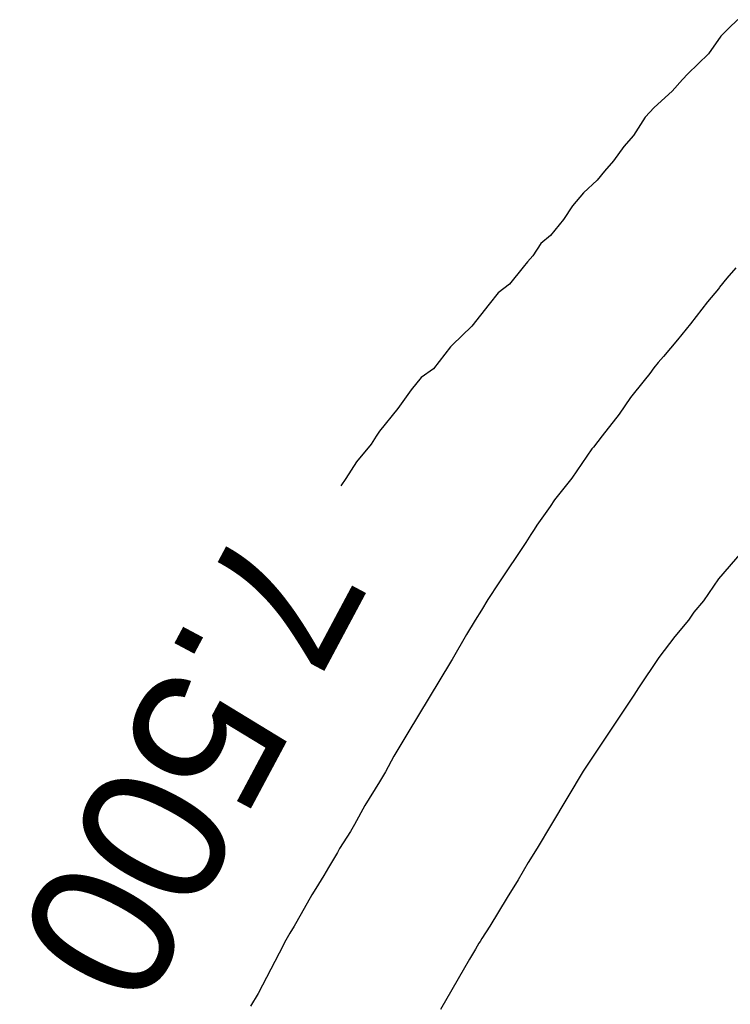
# Model space of a CAD drawing. Extents: x 158343 to 162498, y 431347 to 434500.
# Tile 185 of 220: x 159518.46 to 159527.26, y 434142.07 to 434154.26. Entities that reach past the tile are written whole.
import ezdxf

# ---------------------------------------------------------------- set-up
doc = ezdxf.new("R2010")
doc.units = 0
doc.header["$LTSCALE"] = 10
doc.header["$MEASUREMENT"] = 0
doc.layers.add('000_arcering', color=8, linetype='CONTINUOUS')
doc.layers.add('def. con-hoogtelijn (index)', color=8, linetype='CONTINUOUS')
doc.styles.add('Style-WORKING', font='WORKING.shx')

# ---------------------------------------------------------------- blocks, each defined once
blk = doc.blocks.new('bestaande hoogtelijnen')
at = {"layer": 'def. con-hoogtelijn (index)'}
for p, q in [((-140.452, 87.833), (-140.569, 87.724)), ((-140.452, 87.833), (-140.569, 87.724)), ((-140.569, 87.724), (-140.664, 87.629)), ((-140.569, 87.724), (-140.664, 87.629)), ((-140.664, 87.629), (-140.818, 87.41)), ((-140.664, 87.629), (-140.818, 87.41)), ((-140.818, 87.41), (-141.072, 87.163)), ((-140.818, 87.41), (-141.072, 87.163)), ((-141.137, 87.091), (-141.266, 86.946)), ((-141.137, 87.091), (-141.266, 86.946)), ((-141.072, 87.163), (-141.137, 87.091)), ((-141.072, 87.163), (-141.137, 87.091)), ((-141.266, 86.946), (-141.491, 86.744)), ((-141.266, 86.946), (-141.491, 86.744)), ((-141.491, 86.744), (-141.599, 86.625)), ((-141.491, 86.744), (-141.599, 86.625)), ((-141.599, 86.625), (-141.744, 86.4)), ((-141.599, 86.625), (-141.744, 86.4)), ((-141.744, 86.4), (-141.863, 86.26)), ((-141.744, 86.4), (-141.863, 86.26)), ((-141.863, 86.26), (-141.992, 86.086)), ((-141.863, 86.26), (-141.992, 86.086)), ((-141.992, 86.086), (-142.106, 85.958)), ((-141.992, 86.086), (-142.106, 85.958)), ((-142.193, 85.844), (-142.364, 85.689)), ((-142.193, 85.844), (-142.364, 85.689)), ((-142.106, 85.958), (-142.193, 85.844)), ((-142.106, 85.958), (-142.193, 85.844)), ((-142.364, 85.689), (-142.501, 85.528)), ((-142.364, 85.689), (-142.501, 85.528)), ((-142.501, 85.528), (-142.613, 85.357)), ((-142.501, 85.528), (-142.613, 85.357)), ((-142.613, 85.357), (-142.774, 85.16)), ((-142.613, 85.357), (-142.774, 85.16)), ((-142.774, 85.16), (-142.891, 85.059)), ((-142.774, 85.16), (-142.891, 85.059)), ((-142.891, 85.059), (-142.992, 84.909)), ((-142.891, 85.059), (-142.992, 84.909)), ((-142.992, 84.909), (-143.058, 84.834)), ((-142.992, 84.909), (-143.058, 84.834)), ((-143.113, 84.767), (-143.281, 84.556)), ((-143.113, 84.767), (-143.281, 84.556)), ((-143.058, 84.834), (-143.113, 84.767)), ((-143.058, 84.834), (-143.113, 84.767)), ((-140.477, 84.76), (-140.591, 84.633)), ((-140.477, 84.76), (-140.591, 84.633)), ((-140.477, 84.76), (-140.591, 84.633)), ((-140.591, 84.633), (-140.679, 84.519)), ((-140.591, 84.633), (-140.679, 84.519)), ((-140.591, 84.633), (-140.679, 84.519)), ((-143.281, 84.556), (-143.422, 84.449)), ((-143.281, 84.556), (-143.422, 84.449)), ((-140.685, 84.511), (-140.693, 84.501)), ((-140.685, 84.511), (-140.693, 84.501)), ((-140.685, 84.511), (-140.693, 84.501)), ((-140.679, 84.519), (-140.685, 84.511)), ((-140.679, 84.519), (-140.685, 84.511)), ((-140.679, 84.519), (-140.685, 84.511)), ((-143.422, 84.449), (-143.534, 84.308)), ((-143.422, 84.449), (-143.534, 84.308)), ((-140.693, 84.501), (-140.831, 84.34)), ((-140.693, 84.501), (-140.831, 84.34)), ((-140.693, 84.501), (-140.831, 84.34)), ((-143.534, 84.308), (-143.745, 84.039)), ((-143.534, 84.308), (-143.745, 84.039)), ((-140.831, 84.34), (-141.04, 84.067)), ((-140.831, 84.34), (-141.04, 84.067)), ((-140.831, 84.34), (-141.04, 84.067)), ((-143.745, 84.039), (-143.992, 83.8)), ((-143.745, 84.039), (-143.992, 83.8)), ((-141.04, 84.067), (-141.201, 83.869)), ((-141.04, 84.067), (-141.201, 83.869)), ((-141.04, 84.067), (-141.201, 83.869)), ((-144.01, 83.78), (-144.223, 83.51)), ((-144.01, 83.78), (-144.223, 83.51)), ((-144.002, 83.79), (-144.01, 83.78)), ((-144.002, 83.79), (-144.01, 83.78)), ((-143.992, 83.8), (-144.002, 83.79)), ((-143.992, 83.8), (-144.002, 83.79)), ((-141.201, 83.869), (-141.373, 83.66)), ((-141.201, 83.869), (-141.373, 83.66)), ((-141.201, 83.869), (-141.373, 83.66)), ((-141.373, 83.66), (-141.439, 83.585)), ((-141.373, 83.66), (-141.439, 83.585)), ((-141.373, 83.66), (-141.439, 83.585)), ((-141.439, 83.585), (-141.494, 83.519)), ((-141.439, 83.585), (-141.494, 83.519)), ((-141.439, 83.585), (-141.494, 83.519)), ((-144.223, 83.51), (-144.375, 83.402)), ((-144.223, 83.51), (-144.375, 83.402)), ((-141.545, 83.451), (-141.613, 83.365)), ((-141.545, 83.451), (-141.613, 83.365)), ((-141.545, 83.451), (-141.613, 83.365)), ((-141.494, 83.519), (-141.545, 83.451)), ((-141.494, 83.519), (-141.545, 83.451)), ((-141.494, 83.519), (-141.545, 83.451)), ((-144.375, 83.402), (-144.497, 83.249)), ((-144.375, 83.402), (-144.497, 83.249)), ((-141.613, 83.365), (-141.781, 83.154)), ((-141.613, 83.365), (-141.781, 83.154)), ((-141.613, 83.365), (-141.781, 83.154)), ((-144.497, 83.249), (-144.663, 83.019)), ((-144.497, 83.249), (-144.663, 83.019)), ((-141.781, 83.154), (-141.922, 82.949)), ((-141.781, 83.154), (-141.922, 82.949)), ((-141.781, 83.154), (-141.922, 82.949)), ((-144.663, 83.019), (-144.888, 82.738)), ((-144.663, 83.019), (-144.888, 82.738)), ((-141.922, 82.949), (-142.133, 82.68)), ((-141.922, 82.949), (-142.133, 82.68)), ((-141.922, 82.949), (-142.133, 82.68)), ((-144.93, 82.676), (-144.992, 82.576)), ((-144.93, 82.676), (-144.992, 82.576)), ((-144.888, 82.738), (-144.93, 82.676)), ((-144.888, 82.738), (-144.93, 82.676)), ((-142.133, 82.68), (-142.241, 82.539)), ((-142.133, 82.68), (-142.241, 82.539)), ((-142.133, 82.68), (-142.241, 82.539)), ((-144.992, 82.576), (-145.175, 82.357)), ((-144.992, 82.576), (-145.175, 82.357)), ((-142.259, 82.519), (-142.51, 82.156)), ((-142.259, 82.519), (-142.51, 82.156)), ((-142.259, 82.519), (-142.51, 82.156)), ((-142.241, 82.539), (-142.259, 82.519)), ((-142.241, 82.539), (-142.259, 82.519)), ((-142.241, 82.539), (-142.259, 82.519)), ((-145.175, 82.357), (-145.308, 82.152)), ((-145.175, 82.357), (-145.308, 82.152)), ((-145.308, 82.152), (-145.37, 82.059)), ((-145.308, 82.152), (-145.37, 82.059)), ((-142.51, 82.156), (-142.723, 81.887)), ((-142.51, 82.156), (-142.723, 81.887)), ((-142.51, 82.156), (-142.723, 81.887)), ((-142.723, 81.887), (-142.776, 81.803)), ((-142.723, 81.887), (-142.776, 81.803)), ((-142.723, 81.887), (-142.776, 81.803)), ((-142.776, 81.803), (-142.942, 81.572)), ((-142.776, 81.803), (-142.942, 81.572)), ((-142.776, 81.803), (-142.942, 81.572)), ((-143.018, 81.456), (-143.08, 81.357)), ((-143.018, 81.456), (-143.08, 81.357)), ((-143.018, 81.456), (-143.08, 81.357)), ((-142.977, 81.519), (-143.018, 81.456)), ((-142.977, 81.519), (-143.018, 81.456)), ((-142.977, 81.519), (-143.018, 81.456)), ((-142.942, 81.572), (-142.977, 81.519)), ((-142.942, 81.572), (-142.977, 81.519)), ((-142.942, 81.572), (-142.977, 81.519)), ((-143.08, 81.357), (-143.414, 80.857)), ((-143.08, 81.357), (-143.414, 80.857)), ((-143.08, 81.357), (-143.414, 80.857)), ((-140.404, 81.244), (-140.691, 80.906)), ((-140.404, 81.244), (-140.691, 80.906)), ((-143.414, 80.857), (-143.547, 80.652)), ((-143.414, 80.857), (-143.547, 80.652)), ((-143.414, 80.857), (-143.547, 80.652)), ((-140.691, 80.906), (-140.879, 80.634)), ((-140.691, 80.906), (-140.879, 80.634)), ((-143.547, 80.652), (-143.626, 80.519)), ((-143.547, 80.652), (-143.626, 80.519)), ((-143.547, 80.652), (-143.626, 80.519)), ((-140.879, 80.634), (-140.998, 80.497)), ((-140.879, 80.634), (-140.998, 80.497)), ((-143.626, 80.519), (-143.704, 80.395)), ((-143.626, 80.519), (-143.704, 80.395)), ((-143.626, 80.519), (-143.704, 80.395)), ((-140.998, 80.497), (-141.038, 80.434)), ((-140.998, 80.497), (-141.038, 80.434)), ((-143.704, 80.395), (-143.813, 80.217)), ((-143.704, 80.395), (-143.813, 80.217)), ((-143.704, 80.395), (-143.813, 80.217)), ((-141.065, 80.394), (-141.233, 80.193)), ((-141.065, 80.394), (-141.233, 80.193)), ((-141.038, 80.434), (-141.065, 80.394)), ((-141.038, 80.434), (-141.065, 80.394)), ((-143.813, 80.217), (-143.992, 79.908)), ((-143.813, 80.217), (-143.992, 79.908)), ((-143.813, 80.217), (-143.992, 79.908)), ((-141.233, 80.193), (-141.433, 79.934)), ((-141.233, 80.193), (-141.433, 79.934)), ((-144.012, 79.875), (-144.538, 78.999)), ((-144.012, 79.875), (-144.538, 78.999)), ((-144.012, 79.875), (-144.538, 78.999)), ((-144, 79.895), (-144.012, 79.875)), ((-144, 79.895), (-144.012, 79.875)), ((-144, 79.895), (-144.012, 79.875)), ((-143.992, 79.908), (-144, 79.895)), ((-143.992, 79.908), (-144, 79.895)), ((-143.992, 79.908), (-144, 79.895)), ((-141.433, 79.934), (-141.684, 79.559)), ((-141.433, 79.934), (-141.684, 79.559)), ((-141.684, 79.559), (-141.742, 79.466)), ((-141.684, 79.559), (-141.742, 79.466)), ((-141.742, 79.466), (-142.269, 78.676)), ((-141.742, 79.466), (-142.269, 78.676)), ((-144.538, 78.999), (-144.711, 78.712)), ((-144.538, 78.999), (-144.711, 78.712)), ((-144.538, 78.999), (-144.711, 78.712)), ((-144.711, 78.712), (-144.817, 78.519)), ((-144.711, 78.712), (-144.817, 78.519)), ((-144.711, 78.712), (-144.817, 78.519)), ((-142.269, 78.676), (-142.367, 78.525)), ((-142.269, 78.676), (-142.367, 78.525)), ((-144.817, 78.519), (-144.891, 78.392)), ((-144.817, 78.519), (-144.891, 78.392)), ((-144.817, 78.519), (-144.891, 78.392)), ((-142.367, 78.525), (-142.761, 77.868)), ((-142.367, 78.525), (-142.761, 77.868)), ((-144.891, 78.392), (-145.073, 78.1)), ((-144.891, 78.392), (-145.073, 78.1)), ((-144.891, 78.392), (-145.073, 78.1)), ((-145.073, 78.1), (-145.2, 77.864)), ((-145.073, 78.1), (-145.2, 77.864)), ((-145.073, 78.1), (-145.2, 77.864)), ((-145.2, 77.864), (-145.25, 77.777)), ((-145.2, 77.864), (-145.25, 77.777)), ((-145.2, 77.864), (-145.25, 77.777)), ((-142.761, 77.868), (-142.939, 77.571)), ((-142.761, 77.868), (-142.939, 77.571)), ((-145.25, 77.777), (-145.384, 77.569)), ((-145.25, 77.777), (-145.384, 77.569)), ((-145.25, 77.777), (-145.384, 77.569)), ((-145.384, 77.569), (-145.409, 77.519)), ((-145.384, 77.569), (-145.409, 77.519)), ((-145.384, 77.569), (-145.409, 77.519)), ((-142.939, 77.571), (-143.048, 77.394)), ((-142.939, 77.571), (-143.048, 77.394)), ((-145.409, 77.519), (-145.52, 77.332)), ((-145.409, 77.519), (-145.52, 77.332)), ((-145.409, 77.519), (-145.52, 77.332)), ((-145.52, 77.332), (-145.579, 77.234)), ((-145.52, 77.332), (-145.579, 77.234)), ((-145.52, 77.332), (-145.579, 77.234)), ((-143.048, 77.394), (-143.174, 77.181)), ((-143.048, 77.394), (-143.174, 77.181)), ((-145.579, 77.234), (-145.678, 77.072)), ((-145.579, 77.234), (-145.678, 77.072)), ((-145.579, 77.234), (-145.678, 77.072)), ((-145.678, 77.072), (-145.727, 76.993)), ((-145.678, 77.072), (-145.727, 76.993)), ((-145.678, 77.072), (-145.727, 76.993)), ((-143.174, 77.181), (-143.31, 76.962)), ((-143.174, 77.181), (-143.31, 76.962)), ((-145.727, 76.993), (-145.858, 76.759)), ((-145.727, 76.993), (-145.858, 76.759)), ((-145.727, 76.993), (-145.858, 76.759)), ((-143.31, 76.962), (-143.523, 76.608)), ((-143.31, 76.962), (-143.523, 76.608)), ((-145.858, 76.759), (-145.946, 76.607)), ((-145.858, 76.759), (-145.946, 76.607)), ((-145.858, 76.759), (-145.946, 76.607)), ((-145.946, 76.607), (-145.999, 76.519)), ((-145.946, 76.607), (-145.999, 76.519)), ((-145.946, 76.607), (-145.999, 76.519)), ((-143.523, 76.608), (-143.623, 76.452)), ((-143.523, 76.608), (-143.623, 76.452)), ((-145.999, 76.519), (-146.048, 76.433)), ((-145.999, 76.519), (-146.048, 76.433)), ((-145.999, 76.519), (-146.048, 76.433)), ((-146.048, 76.433), (-146.134, 76.273)), ((-146.048, 76.433), (-146.134, 76.273)), ((-146.048, 76.433), (-146.134, 76.273)), ((-143.658, 76.394), (-143.702, 76.32)), ((-143.658, 76.394), (-143.702, 76.32)), ((-143.645, 76.415), (-143.658, 76.394)), ((-143.645, 76.415), (-143.658, 76.394)), ((-143.623, 76.452), (-143.645, 76.415)), ((-143.623, 76.452), (-143.645, 76.415)), ((-146.134, 76.273), (-146.392, 75.773)), ((-146.134, 76.273), (-146.392, 75.773)), ((-146.134, 76.273), (-146.392, 75.773)), ((-143.702, 76.32), (-143.776, 76.199)), ((-143.702, 76.32), (-143.776, 76.199)), ((-143.776, 76.199), (-144.133, 75.574)), ((-143.776, 76.199), (-144.133, 75.574)), ((-146.392, 75.773), (-146.489, 75.615)), ((-146.392, 75.773), (-146.489, 75.615)), ((-146.392, 75.773), (-146.489, 75.615))]:
    blk.add_line(p, q, dxfattribs=at)
at = {"layer": 'def. con-hoogtelijn (index)', "style": 'Style-WORKING'}
blk.add_text('7.500', height=1.8, rotation=241.9074, dxfattribs=at).set_placement((-146.587, 81.689))
blk.add_text('7.500', height=1.8, rotation=241.9074, dxfattribs=at).set_placement((-146.587, 81.689))

msp = doc.modelspace()

# ---------------------------------------------------------------- block references
at = {"layer": '000_arcering'}
msp.add_blockref('bestaande hoogtelijnen', (159667.804, 434066.432), dxfattribs=at)

doc.saveas('drawing.dxf')
